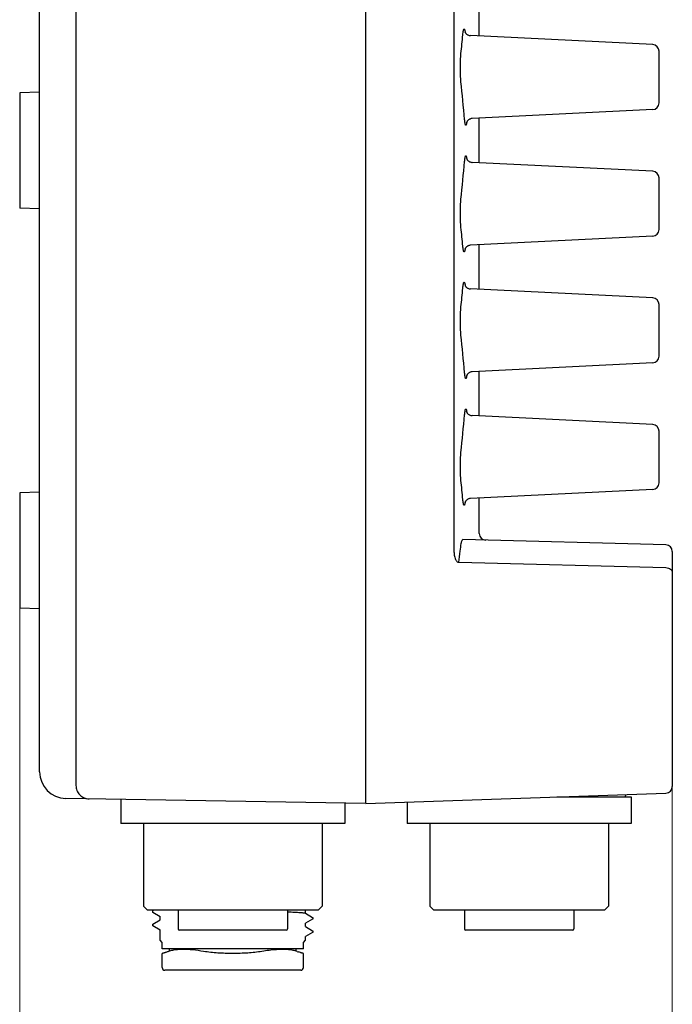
# Model space of a CAD drawing. Header units: millimetres. Extents: x -89 to 505, y -50 to 370.
# Tile 3 of 7: x 223 to 272, y 92 to 166. Entities that reach past the tile are written whole.
import ezdxf

# ---------------------------------------------------------------- set-up
doc = ezdxf.new("R2010")
doc.units = ezdxf.units.MM
doc.header["$LTSCALE"] = 16.335
doc.header["$PDMODE"] = 3
doc.header["$PDSIZE"] = 8
doc.layers.get('0').update_dxf_attribs({"linetype": 'CONTINUOUS'})
doc.layers.get('Defpoints').update_dxf_attribs({"linetype": 'CONTINUOUS'})
for name, color, linetype in [('D-01-36-26-0DXF_CONTINUOUS_LINE', 7, 'CONTINUOUS'), ('DRW0001_DXF_DIMENSION', 7, 'CONTINUOUS'), ('M12A-08PFFS-DXF_CONTINUOUS_LINE', 7, 'CONTINUOUS'), ('M12A-12PMMS-DXF_CONTINUOUS_LINE', 7, 'CONTINUOUS'), ('M12B-05PFFC-DXF_CONTINUOUS_LINE', 7, 'CONTINUOUS')]:
    doc.layers.add(name, color=color, linetype=linetype)
doc.styles.get("Standard").update_dxf_attribs({"font": 'simfang.ttf', "height": 9})
doc.dimstyles.new('DIMSTYLE_1', dxfattribs={"dimtxt": 9, "dimasz": 6, "dimexe": 2.5, "dimexo": 0, "dimgap": 0.75, "dimtad": 1, "dimdsep": 46, "dimtxsty": 'STANDARD', "dimblk": '_FILLED', "dimcen": 0, "dimclrd": 8, "dimclre": 8, "dimclrt": 7, "dimadec": 0, "dimazin": 0, "dimtp": 0.001, "dimtm": 0.001, "dimtfac": 1, "dimtofl": 0, "dimtmove": 0, "dimatfit": 3, "dimldrblk": '_FILLED', "dimfxl": 1, "dimtolj": 1, "dimlwd": 15, "dimlwe": 15, "dimarcsym": 0})

# ---------------------------------------------------------------- blocks, each defined once
blk = doc.blocks.new('_FILLED')
at = {"color": 0, "linetype": 'ByBlock'}
blk.add_solid([(0, 0), (-1, 0.167), (-1, -0.167)], dxfattribs=at)
blk = doc.blocks.new('*D12')
at = {"layer": 'Defpoints', "color": 0, "linetype": 'Continuous', "transparency": 16777216}
for p in [(223.336, 121.986), (272.336, 110.513), (223.336, 77.563)]:
    blk.add_point(p, dxfattribs=at)
at = {"layer": 'DRW0001_DXF_DIMENSION', "color": 8, "linetype": 'Continuous', "lineweight": 15, "transparency": 16777216}
for p, q in [((223.336, 121.986), (223.336, 75.063)), ((272.336, 110.513), (272.336, 75.063)), ((266.336, 77.563), (229.336, 77.563))]:
    blk.add_line(p, q, dxfattribs=at)
at = {"layer": 'DRW0001_DXF_DIMENSION', "color": 8, "linetype": 'Continuous', "lineweight": 15, "transparency": 16777216, "xscale": 6, "yscale": 6, "zscale": 6, "rotation": 180}
blk.add_blockref('_FILLED', (223.336, 77.563), dxfattribs=at)
at = {"layer": 'DRW0001_DXF_DIMENSION', "color": 8, "linetype": 'Continuous', "lineweight": 15, "transparency": 16777216, "xscale": 6, "yscale": 6, "zscale": 6}
blk.add_blockref('_FILLED', (272.336, 77.563), dxfattribs=at)
at = {"layer": 'DRW0001_DXF_DIMENSION', "color": 7, "linetype": 'Continuous', "lineweight": 15, "transparency": 16777216, "insert": (247.836, 87.416), "char_height": 9, "attachment_point": 2}
blk.add_mtext('\\A1;49', dxfattribs=at)

msp = doc.modelspace()

# ---------------------------------------------------------------- linework, layer by layer
at = {"color": 7, "linetype": 'Continuous', "lineweight": 30}
for p, q in [((257.8362, 164.8928), (257.8362, 168.2302)), ((257.8362, 155.3928), (257.8362, 158.7302)), ((257.8362, 145.8928), (257.8362, 149.2302)), ((257.8362, 136.3928), (257.8362, 139.7302)), ((257.8362, 129.9801), (257.8362, 130.2302))]:
    msp.add_line(p, q, dxfattribs=at)
at = {"layer": 'D-01-36-26-0DXF_CONTINUOUS_LINE', "color": 7, "linetype": 'Continuous', "lineweight": 30}
for p, q in [((249.3362, 107.3115), (249.3362, 233.3115)), ((249.3362, 107.3115), (249.3362, 233.3115)), ((255.9423, 225.1428), (255.9423, 126.6058)), ((227.5645, 183.7156), (227.5645, 108.6743)), ((224.8362, 109.7046), (224.8362, 182.9187)), ((270.8609, 164.2496), (257.1807, 164.9252)), ((271.3362, 159.8727), (271.3362, 163.7503)), ((224.8362, 160.6893), (223.3362, 160.6369)), ((223.3362, 160.6365), (223.3362, 151.9866)), ((270.8609, 159.3735), (257.3066, 158.7041)), ((270.8609, 154.7496), (257.3066, 155.4189)), ((271.3362, 150.3727), (271.3362, 154.2503)), ((224.8362, 151.9337), (223.3362, 151.9861)), ((270.8609, 149.8735), (257.1807, 149.1979)), ((270.8609, 145.2496), (257.1807, 145.9252)), ((271.3362, 140.8727), (271.3362, 144.7503)), ((270.8609, 140.3735), (257.3066, 139.7041)), ((270.8609, 135.7496), (257.3066, 136.4189)), ((271.3362, 131.3727), (271.3362, 135.2503)), ((270.8609, 130.8735), (257.1807, 130.1979)), ((224.8362, 130.6893), (223.3362, 130.6369)), ((223.3362, 130.6365), (223.3362, 121.9866)), ((257.8362, 127.5783), (257.8362, 129.9801)), ((271.8493, 126.7243), (256.6171, 127.1231)), ((272.3362, 126.2244), (272.3362, 108.5975)), ((256.3163, 125.423), (271.8578, 125.016)), ((224.8362, 121.9337), (223.3362, 121.9861)), ((249.3362, 107.3115), (271.8537, 108.0978)), ((249.3362, 107.3115), (226.8013, 107.7049))]:
    msp.add_line(p, q, dxfattribs=at)
for points in [[(256.7675, 165.2074), (256.7672, 165.2088), (256.7656, 165.2153), (256.765, 165.2175), (256.7657, 165.2155), (256.7682, 165.2083), (256.7732, 165.1958), (256.7809, 165.179)], [(256.7809, 165.179), (256.7915, 165.1588), (256.8057, 165.1357), (256.8235, 165.1106), (256.8444, 165.0853), (256.8681, 165.0604), (256.895, 165.0361), (256.9249, 165.0132), (256.9573, 164.9922), (256.9925, 164.9733), (257.0309, 164.9566), (257.0724, 164.9429), (257.1167, 164.9326), (257.1644, 164.9262), (257.1807, 164.9252)], [(256.9109, 158.4606), (256.9007, 158.4403), (256.8935, 158.4237), (256.889, 158.4117), (256.8869, 158.4053), (256.8866, 158.4043)], [(257.3066, 158.7041), (257.2882, 158.7028), (257.2398, 158.6962), (257.1947, 158.6854), (257.1526, 158.671), (257.1135, 158.6537), (257.0778, 158.634), (257.0448, 158.612), (257.0146, 158.5881), (256.9873, 158.5628), (256.9634, 158.5368), (256.9425, 158.5104), (256.9248, 158.4843), (256.9109, 158.4606)], [(256.889, 155.7083), (256.8887, 155.7097), (256.8872, 155.7164), (256.8866, 155.7188), (256.8872, 155.717), (256.8895, 155.7098), (256.8944, 155.6972), (256.902, 155.6801), (256.9125, 155.6595)], [(256.9125, 155.6595), (256.9267, 155.6357), (256.9446, 155.6098), (256.9656, 155.5836), (256.9897, 155.5579), (257.0169, 155.5329), (257.0471, 155.5093), (257.08, 155.4877), (257.1156, 155.4683), (257.1545, 155.4513), (257.1964, 155.4372), (257.2413, 155.4266), (257.2894, 155.4201), (257.3066, 155.4189)], [(256.7898, 148.961), (256.7795, 148.9413), (256.7723, 148.9252), (256.7677, 148.9133), (256.7654, 148.9068), (256.7651, 148.9058)], [(257.1806, 149.1979), (257.1633, 149.1967), (257.1153, 149.1902), (257.0706, 149.1796), (257.0288, 149.1656), (256.9902, 149.1486), (256.9548, 149.1293), (256.9222, 149.1079), (256.8923, 149.0846), (256.8654, 149.06), (256.8417, 149.0348), (256.8211, 149.0092), (256.8035, 148.984), (256.7898, 148.961)], [(256.7675, 146.2074), (256.7672, 146.2088), (256.7656, 146.2153), (256.765, 146.2175), (256.7657, 146.2155), (256.7682, 146.2083), (256.7732, 146.1958), (256.7809, 146.179)], [(256.7809, 146.179), (256.7915, 146.1588), (256.8057, 146.1357), (256.8235, 146.1106), (256.8444, 146.0853), (256.8681, 146.0604), (256.895, 146.0361), (256.9249, 146.0132), (256.9573, 145.9922), (256.9925, 145.9733), (257.0309, 145.9566), (257.0724, 145.9429), (257.1167, 145.9326), (257.1644, 145.9262), (257.1807, 145.9252)], [(257.3066, 139.7041), (257.2882, 139.7028), (257.2398, 139.6962), (257.1947, 139.6854), (257.1526, 139.671), (257.1135, 139.6537), (257.0778, 139.634), (257.0448, 139.612), (257.0146, 139.5881), (256.9873, 139.5628), (256.9634, 139.5368), (256.9425, 139.5104), (256.9248, 139.4843), (256.9109, 139.4606)], [(256.9109, 139.4606), (256.9007, 139.4403), (256.8935, 139.4237), (256.889, 139.4117), (256.8869, 139.4053), (256.8866, 139.4043)], [(256.889, 136.7083), (256.8887, 136.7097), (256.8872, 136.7164), (256.8866, 136.7188), (256.8872, 136.717), (256.8895, 136.7098), (256.8944, 136.6972), (256.902, 136.6801), (256.9125, 136.6595)], [(256.9125, 136.6595), (256.9267, 136.6357), (256.9446, 136.6098), (256.9656, 136.5836), (256.9897, 136.5579), (257.0169, 136.5329), (257.0471, 136.5093), (257.08, 136.4877), (257.1156, 136.4683), (257.1545, 136.4513), (257.1964, 136.4372), (257.2413, 136.4266), (257.2894, 136.4201), (257.3066, 136.4189)], [(257.1806, 130.1979), (257.1633, 130.1967), (257.1153, 130.1902), (257.0706, 130.1796), (257.0288, 130.1656), (256.9902, 130.1486), (256.9548, 130.1293), (256.9222, 130.1079), (256.8923, 130.0846), (256.8654, 130.06), (256.8417, 130.0348), (256.8211, 130.0092), (256.8035, 129.984), (256.7898, 129.961)], [(256.7898, 129.961), (256.7795, 129.9413), (256.7723, 129.9252), (256.7677, 129.9133), (256.7654, 129.9068), (256.7651, 129.9058)]]:
    msp.add_lwpolyline(points, dxfattribs=at)
for centre, radius, start, end in [((-9.225, 190.5058), 267.0549, 354.213039, 354.517363), ((270.8362, 163.7502), 0.5, 0, 87.172719), ((-9.3291, 134.5212), 267.1596, 5.179481, 5.7869), ((270.8362, 159.8729), 0.5, 272.827281, 0), ((-9.3291, 179.6018), 267.1596, 354.2131, 354.820519), ((270.8362, 154.2502), 0.5, 0, 87.172719), ((-9.225, 123.6173), 267.0549, 5.482637, 5.786961), ((270.8362, 150.3729), 0.5, 272.827281, 0), ((-9.225, 171.5058), 267.0549, 354.213039, 354.517363), ((270.8362, 144.7502), 0.5, 0, 87.172719), ((-9.3291, 115.5212), 267.1596, 5.179481, 5.7869), ((270.8362, 140.8729), 0.5, 272.827281, 0), ((-9.3291, 160.6018), 267.1596, 354.2131, 354.820519), ((270.8362, 135.2502), 0.5, 0, 87.172719), ((-9.225, 104.6173), 267.0549, 5.482637, 5.786961), ((270.8362, 131.3729), 0.5, 272.827281, 0), ((258.3362, 127.5783), 0.5, 180, 268.5), ((-6.292, 157.774), 264.5934, 353.158014, 353.284787), ((271.8362, 126.2244), 0.5, 0, 88.5), ((-6.1674, 157.759), 264.468, 352.976977, 353.158018), ((226.8362, 109.7046), 2, 180, 269), ((271.8362, 108.5975), 0.5, 272, 0)]:
    msp.add_arc(centre, radius, start, end, dxfattribs=at)
for points, knots in [([(256.6082, 164.9902), (256.6135, 165.0448), (256.622, 165.1223), (256.6361, 165.2193), (256.6466, 165.2785), (256.6574, 165.3279), (256.6682, 165.3671), (256.6795, 165.3964), (256.6901, 165.4155), (256.7037, 165.4267), (256.7193, 165.4209), (256.7298, 165.4042), (256.7408, 165.3791), (256.7514, 165.3435), (256.7618, 165.2979), (256.7718, 165.2425), (256.7778, 165.2022), (256.7807, 165.1805)], [0, 0, 0, 0, 0.2298775, 0.326919, 0.4110144, 0.4817353, 0.5387642, 0.5820849, 0.6122038, 0.6314945, 0.648446, 0.674012, 0.7121952, 0.7639219, 0.8293171, 0.9081336, 1, 1, 1, 1]), ([(256.469, 161.4586), (256.4526, 161.62), (256.431, 161.9733), (256.4204, 162.5185), (256.4309, 163.0637), (256.4526, 163.4171), (256.469, 163.5786)], [0, 0, 0, 0, 0.2293446, 0.4999261, 0.7705425, 1, 1, 1, 1]), ([(256.9012, 158.4413), (256.8985, 158.42), (256.8929, 158.3807), (256.8835, 158.3266), (256.8737, 158.2823), (256.8639, 158.2477), (256.8535, 158.2237), (256.8438, 158.2076), (256.8286, 158.2028), (256.8163, 158.2149), (256.8064, 158.234), (256.7958, 158.2636), (256.7857, 158.3029), (256.7755, 158.3523), (256.7658, 158.4113), (256.7525, 158.5079), (256.7445, 158.585), (256.7396, 158.6393)], [0, 0, 0, 0, 0.0911257, 0.1691459, 0.2336506, 0.2844061, 0.3215123, 0.3458736, 0.3618109, 0.3809826, 0.4115338, 0.4554995, 0.5133254, 0.5849262, 0.6699836, 0.7680638, 1, 1, 1, 1]), ([(256.7396, 155.4837), (256.7445, 155.5379), (256.7525, 155.6149), (256.7657, 155.7114), (256.7755, 155.7704), (256.7856, 155.8198), (256.7958, 155.8591), (256.8063, 155.8888), (256.8162, 155.908), (256.8285, 155.9201), (256.8436, 155.9156), (256.8534, 155.8996), (256.8637, 155.8758), (256.8736, 155.8414), (256.8833, 155.7973), (256.8927, 155.7434), (256.8983, 155.7042), (256.9011, 155.6831)], [0, 0, 0, 0, 0.2320805, 0.3301968, 0.4153376, 0.4870624, 0.5450291, 0.5891712, 0.619879, 0.6391665, 0.6550681, 0.6792961, 0.7162163, 0.76678, 0.8311167, 0.908981, 1, 1, 1, 1]), ([(256.469, 150.5444), (256.4526, 150.7058), (256.431, 151.0591), (256.4204, 151.6043), (256.4309, 152.1495), (256.4526, 152.5029), (256.469, 152.6644)], [0, 0, 0, 0, 0.2293446, 0.4999261, 0.7705425, 1, 1, 1, 1]), ([(256.7808, 148.9434), (256.7779, 148.9217), (256.7719, 148.8813), (256.7619, 148.8257), (256.7515, 148.7801), (256.741, 148.7443), (256.7299, 148.719), (256.7194, 148.7023), (256.7039, 148.6963), (256.6902, 148.7074), (256.6796, 148.7264), (256.6683, 148.7557), (256.6574, 148.7949), (256.6466, 148.8443), (256.6362, 148.9035), (256.622, 149.0006), (256.6135, 149.0782), (256.6082, 149.1328)], [0, 0, 0, 0, 0.0919139, 0.1708287, 0.2363375, 0.2882004, 0.3265221, 0.3521826, 0.3691681, 0.38838, 0.4183872, 0.4615731, 0.5184991, 0.589132, 0.6731758, 0.7702118, 1, 1, 1, 1]), ([(256.6082, 145.9902), (256.6135, 146.0448), (256.622, 146.1223), (256.6361, 146.2193), (256.6466, 146.2785), (256.6574, 146.3279), (256.6682, 146.3671), (256.6795, 146.3964), (256.6901, 146.4155), (256.7037, 146.4267), (256.7193, 146.4209), (256.7298, 146.4042), (256.7408, 146.3791), (256.7514, 146.3435), (256.7618, 146.2979), (256.7718, 146.2425), (256.7778, 146.2022), (256.7807, 146.1805)], [0, 0, 0, 0, 0.2298775, 0.326919, 0.4110144, 0.4817353, 0.5387642, 0.5820849, 0.6122038, 0.6314945, 0.648446, 0.674012, 0.7121952, 0.7639219, 0.8293171, 0.9081336, 1, 1, 1, 1]), ([(256.469, 142.4586), (256.4526, 142.62), (256.431, 142.9733), (256.4204, 143.5185), (256.4309, 144.0637), (256.4526, 144.4171), (256.469, 144.5786)], [0, 0, 0, 0, 0.2293446, 0.4999261, 0.7705425, 1, 1, 1, 1]), ([(256.9012, 139.4413), (256.8985, 139.42), (256.8929, 139.3807), (256.8835, 139.3266), (256.8737, 139.2823), (256.8639, 139.2477), (256.8535, 139.2237), (256.8438, 139.2076), (256.8286, 139.2028), (256.8163, 139.2149), (256.8064, 139.234), (256.7958, 139.2636), (256.7857, 139.3029), (256.7755, 139.3523), (256.7658, 139.4113), (256.7525, 139.5079), (256.7445, 139.585), (256.7396, 139.6393)], [0, 0, 0, 0, 0.0911257, 0.1691459, 0.2336506, 0.2844061, 0.3215123, 0.3458736, 0.3618109, 0.3809826, 0.4115338, 0.4554995, 0.5133254, 0.5849262, 0.6699836, 0.7680638, 1, 1, 1, 1]), ([(256.7396, 136.4837), (256.7445, 136.5379), (256.7525, 136.6149), (256.7657, 136.7114), (256.7755, 136.7704), (256.7856, 136.8198), (256.7958, 136.8591), (256.8063, 136.8888), (256.8162, 136.908), (256.8285, 136.9201), (256.8436, 136.9156), (256.8534, 136.8996), (256.8637, 136.8758), (256.8736, 136.8414), (256.8833, 136.7973), (256.8927, 136.7434), (256.8983, 136.7042), (256.9011, 136.6831)], [0, 0, 0, 0, 0.2320805, 0.3301968, 0.4153376, 0.4870624, 0.5450291, 0.5891712, 0.619879, 0.6391665, 0.6550681, 0.6792961, 0.7162163, 0.76678, 0.8311167, 0.908981, 1, 1, 1, 1]), ([(256.469, 131.5444), (256.4526, 131.7058), (256.431, 132.0591), (256.4204, 132.6043), (256.4309, 133.1495), (256.4526, 133.5029), (256.469, 133.6644)], [0, 0, 0, 0, 0.2293446, 0.4999261, 0.7705425, 1, 1, 1, 1]), ([(256.7808, 129.9434), (256.7779, 129.9217), (256.7719, 129.8813), (256.7619, 129.8257), (256.7515, 129.7801), (256.741, 129.7443), (256.7299, 129.719), (256.7194, 129.7023), (256.7039, 129.6963), (256.6902, 129.7074), (256.6796, 129.7264), (256.6683, 129.7557), (256.6574, 129.7949), (256.6466, 129.8443), (256.6362, 129.9035), (256.622, 130.0006), (256.6135, 130.0782), (256.6082, 130.1328)], [0, 0, 0, 0, 0.0919139, 0.1708287, 0.2363375, 0.2882004, 0.3265221, 0.3521826, 0.3691681, 0.38838, 0.4183872, 0.4615731, 0.5184991, 0.589132, 0.6731758, 0.7702118, 1, 1, 1, 1]), ([(256.4863, 126.8339), (256.4938, 126.8756), (256.5096, 126.9487), (256.5362, 127.0318), (256.5612, 127.0803), (256.5814, 127.1089), (256.6036, 127.1235), (256.6171, 127.1231)], [0, 0, 0, 0, 0.3852484, 0.678265, 0.7891688, 0.8773494, 1, 1, 1, 1]), ([(255.9423, 126.6058), (255.939, 126.5515), (255.9348, 126.4425), (255.936, 126.2787), (255.9442, 126.1421), (255.9559, 126.0331), (255.9717, 125.9239), (256, 125.788), (256.0448, 125.655), (256.0978, 125.5544), (256.151, 125.4846), (256.2239, 125.4299), (256.2863, 125.42), (256.3163, 125.423)], [0, 0, 0, 0, 0.1217497, 0.2437393, 0.3660609, 0.4274017, 0.4888972, 0.6124962, 0.7374919, 0.8010722, 0.8659241, 0.9325755, 1, 1, 1, 1]), ([(271.8578, 125.016), (271.9202, 125.0141), (272.0405, 124.9946), (272.1971, 124.9195), (272.3076, 124.8059), (272.3362, 124.7083), (272.3362, 124.6628)], [0, 0, 0, 0, 0.2881521, 0.5547746, 0.7897348, 1, 1, 1, 1]), ([(227.5645, 108.6743), (227.5644, 108.5457), (227.6151, 108.2858), (227.832, 107.9558), (228.157, 107.7321), (228.4154, 107.6767), (228.5436, 107.6745)], [0, 0, 0, 0, 0.2503961, 0.5005561, 0.7503916, 1, 1, 1, 1])]:
    msp.add_open_spline(points, degree=3, knots=knots, dxfattribs=at)
at = {"layer": 'M12A-08PFFS-DXF_CONTINUOUS_LINE', "color": 7, "linetype": 'Continuous', "lineweight": 30}
for p, q in [((252.4362, 107.4198), (252.4362, 105.8115)), ((263.6543, 107.8115), (269.2361, 107.8115)), ((269.2362, 107.8115), (269.2362, 105.8115)), ((269.2361, 105.8115), (252.4363, 105.8115)), ((254.1362, 105.8115), (254.1362, 99.6115)), ((267.5362, 105.8115), (267.5362, 99.6115)), ((254.4362, 99.3115), (254.1362, 99.6115)), ((267.2362, 99.3115), (254.4362, 99.3115)), ((256.7362, 99.3115), (256.7362, 97.9115)), ((264.9362, 99.3115), (264.9362, 97.9115)), ((267.2362, 99.3115), (267.5362, 99.6115)), ((264.8362, 97.8115), (256.8362, 97.8115))]:
    msp.add_line(p, q, dxfattribs=at)
for centre, radius, start, end in [((267.9862, 108.2115), 0.9, 333.6122, 345.951192), ((256.8362, 97.9115), 0.1, 180, 270), ((264.8362, 97.9115), 0.1, 270, 0)]:
    msp.add_arc(centre, radius, start, end, dxfattribs=at)
msp.add_open_spline([(263.0915, 97.8124), (263.0891, 97.8118), (263.0866, 97.8115), (263.0841, 97.8115)], degree=3, dxfattribs=at)
at = {"layer": 'M12A-12PMMS-DXF_CONTINUOUS_LINE', "color": 7, "linetype": 'Continuous', "lineweight": 30}
for p, q in [((233.3427, 99.2813), (233.3363, 99.274)), ((233.3364, 99.149), (233.3364, 99.274)), ((233.3364, 99.149), (233.3428, 99.1417)), ((233.3428, 99.2814), (233.3949, 99.3115)), ((233.8847, 98.8284), (233.3428, 99.1417)), ((244.7878, 99.0946), (245.3297, 98.7813)), ((244.7947, 99.0866), (244.7947, 99.3115)), ((233.3363, 98.149), (233.3363, 98.274)), ((233.3426, 98.2813), (233.876, 98.5896)), ((233.8777, 98.5866), (233.8777, 98.8365)), ((244.7947, 98.0866), (244.7947, 98.3365)), ((245.3297, 98.6417), (244.7965, 98.3334)), ((245.3298, 98.7813), (245.3361, 98.7739)), ((245.336, 98.774), (245.336, 98.649)), ((233.3363, 98.149), (233.3425, 98.1417)), ((233.8847, 97.8283), (233.3425, 98.1417)), ((233.8777, 97.0615), (233.8777, 97.8364)), ((244.7878, 98.0946), (245.3299, 97.7813)), ((245.3299, 97.6418), (244.7964, 97.3334)), ((245.3362, 97.649), (245.3299, 97.6418)), ((245.3362, 97.774), (245.3362, 97.649)), ((234.0362, 96.903), (233.8777, 97.0615)), ((234.0362, 96.4115), (234.0362, 96.903)), ((244.6362, 96.903), (244.7947, 97.0615)), ((244.6362, 96.4115), (244.6362, 96.903)), ((244.7947, 97.0615), (244.7947, 97.3364)), ((234.0362, 95.0115), (234.0362, 96.0731)), ((244.6358, 96.4115), (234.0366, 96.4115)), ((234.5862, 96.2497), (234.5862, 96.4115)), ((244.0862, 96.2477), (244.0862, 96.4115)), ((244.6362, 95.0115), (244.6362, 96.0731)), ((244.436, 94.8115), (234.2364, 94.8115))]:
    msp.add_line(p, q, dxfattribs=at)
for centre, radius, start, end in [((246.7389, 103.2521), 7.4853, 249.881007, 250.667982), ((234.2362, 95.0115), 0.2, 180, 270), ((244.4362, 95.0115), 0.2, 270, 0)]:
    msp.add_arc(centre, radius, start, end, dxfattribs=at)
for points, knots in [([(243.4393, 99.2013), (243.5349, 99.197), (243.7158, 99.1887), (243.971, 99.1755), (244.1939, 99.1624), (244.3827, 99.1493), (244.5363, 99.1364), (244.6534, 99.1235), (244.7281, 99.1125), (244.7686, 99.1026), (244.7826, 99.0976), (244.7877, 99.0947)], [0, 0, 0, 0, 0.2118515, 0.4010047, 0.5661818, 0.7062818, 0.8202594, 0.9074282, 0.9673374, 0.9870172, 1, 1, 1, 1]), ([(233.3426, 98.2812), (233.3417, 98.2807), (233.339, 98.279), (233.3363, 98.2761), (233.3364, 98.2739)], [0, 0, 0, 0, 0.3363569, 1, 1, 1, 1]), ([(245.3361, 98.649), (245.3361, 98.6484), (245.3352, 98.645), (245.332, 98.643), (245.3296, 98.6417)], [0, 0, 0, 0, 0.1871508, 1, 1, 1, 1]), ([(245.33, 97.7812), (245.331, 97.7807), (245.3336, 97.779), (245.3363, 97.7761), (245.3363, 97.774)], [0, 0, 0, 0, 0.33647, 1, 1, 1, 1]), ([(234.5082, 96.2236), (234.4721, 96.2104), (234.4043, 96.1861), (234.3092, 96.1537), (234.2281, 96.1275), (234.1611, 96.107), (234.1091, 96.0919), (234.074, 96.0826), (234.0549, 96.0775), (234.0438, 96.075), (234.0412, 96.0739), (234.0356, 96.0731), (234.0362, 96.0731)], [0, 0, 0, 0, 0.2327683, 0.4356831, 0.6079877, 0.7491551, 0.8590116, 0.9374089, 0.9648107, 0.9843679, 0.9960937, 1, 1, 1, 1]), ([(235.1598, 96.3553), (235.0396, 96.3446), (234.819, 96.3152), (234.6034, 96.2584), (234.5082, 96.2236)], [0, 0, 0, 0, 0.5438099, 1, 1, 1, 1]), ([(235.5885, 96.3731), (235.551, 96.3731), (235.4079, 96.3717), (235.2649, 96.3646), (235.1598, 96.3553)], [0, 0, 0, 0, 0.2625712, 1, 1, 1, 1]), ([(237.1498, 96.2236), (236.8753, 96.269), (236.3568, 96.3413), (235.8336, 96.3731), (235.5885, 96.3731)], [0, 0, 0, 0, 0.5316304, 1, 1, 1, 1]), ([(239.3362, 96.0731), (238.9623, 96.0731), (238.231, 96.0901), (237.5022, 96.1652), (237.1498, 96.2236)], [0, 0, 0, 0, 0.5114077, 1, 1, 1, 1]), ([(241.5226, 96.2236), (241.1702, 96.1652), (240.4414, 96.0901), (239.7101, 96.0731), (239.3362, 96.0731)], [0, 0, 0, 0, 0.4885925, 1, 1, 1, 1]), ([(243.514, 96.3552), (243.373, 96.3678), (243.0714, 96.3787), (242.4048, 96.3525), (241.8831, 96.2833), (241.5226, 96.2236)], [0, 0, 0, 0, 0.2123063, 0.452016, 1, 1, 1, 1]), ([(244.1642, 96.2236), (244.0693, 96.2583), (243.854, 96.3148), (243.634, 96.3445), (243.514, 96.3552)], [0, 0, 0, 0, 0.4560235, 1, 1, 1, 1]), ([(244.6362, 96.0731), (244.6342, 96.0732), (244.6263, 96.0758), (244.6083, 96.0796), (244.5787, 96.0879), (244.5372, 96.0994), (244.4842, 96.1152), (244.3905, 96.1444), (244.3149, 96.17), (244.261, 96.1889)], [0, 0, 0, 0, 0.0156007, 0.0624571, 0.1406673, 0.2503033, 0.3912608, 0.5634023, 1, 1, 1, 1])]:
    msp.add_open_spline(points, degree=3, knots=knots, dxfattribs=at)
at = {"layer": 'M12B-05PFFC-DXF_CONTINUOUS_LINE', "color": 7, "linetype": 'Continuous', "lineweight": 30}
for p, q in [((230.9362, 107.6327), (230.9362, 105.8115)), ((247.7362, 107.3394), (247.7362, 105.8115)), ((247.7362, 105.8115), (230.9362, 105.8115)), ((232.6362, 105.8115), (232.6362, 99.6115)), ((246.0362, 105.8115), (246.0362, 99.6115)), ((232.9362, 99.3115), (232.6362, 99.6115)), ((245.7362, 99.3115), (232.9362, 99.3115)), ((235.2362, 99.3115), (235.2362, 97.9115)), ((243.4362, 99.3115), (243.4362, 97.9115)), ((245.7362, 99.3115), (246.0362, 99.6115)), ((243.3284, 97.8115), (235.3362, 97.8115))]:
    msp.add_line(p, q, dxfattribs=at)
for centre, start, end in [((235.3362, 97.9115), 180, 270), ((243.3362, 97.9115), 270, 0)]:
    msp.add_arc(centre, 0.1, start, end, dxfattribs=at)

# ---------------------------------------------------------------- dimensions: what is measured, and where the dimension line sits
at = {"layer": 'DRW0001_DXF_DIMENSION', "color": 7, "linetype": 'Continuous', "lineweight": 15}
dim = msp.add_linear_dim(base=(223.3362, 77.5629), p1=(272.3362, 110.5132), p2=(223.3362, 121.9861), angle=180, dimstyle='DIMSTYLE_1', dxfattribs=at)
dim.commit()
dim.dimension.update_dxf_attribs({"geometry": '*D12', "text_midpoint": (247.8362, 77.5629), "dimtype": 160})

doc.saveas('drawing.dxf')
